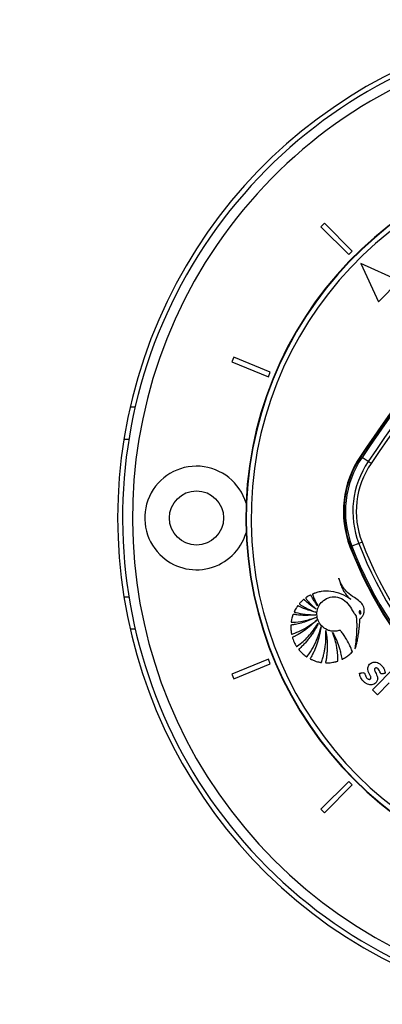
# Model space of a CAD drawing. Header units: millimetres. Extents: x 38476 to 443956, y 24059 to 406945.
# Tile 28 of 75: x 84680 to 88360, y 238027 to 248007. Entities that reach past the tile are written whole.
import ezdxf

# ---------------------------------------------------------------- set-up
doc = ezdxf.new("R2010")
doc.units = ezdxf.units.MM
doc.layers.add('COMPONENT_GEOMETRY', color=7, linetype='Continuous')
doc.styles.add('SLDTEXTSTYLE1', font='TXT', dxfattribs={"width": 0.75})
doc.dimstyles.new('SLDDIMSTYLE0', dxfattribs={"dimtxt": 2500, "dimasz": 165.1, "dimexe": 0, "dimexo": 0.0625, "dimgap": 625, "dimtad": 0, "dimtih": 1, "dimtoh": 1, "dimdec": 0, "dimlfac": 0.02, "dimrnd": 1e-09, "dimzin": 12, "dimdsep": 46, "dimtxsty": 'SLDTEXTSTYLE1', "dimsah": 1, "dimcen": 0.09, "dimadec": 0, "dimazin": 3, "dimtfac": 1, "dimtdec": 0, "dimtofl": 0, "dimtmove": 0, "dimatfit": 3, "dimfxl": 1, "dimfrac": 2, "dimtolj": 1, "dimtzin": 12, "dimarcsym": 0})

# ---------------------------------------------------------------- blocks, each defined once
blk = doc.blocks.new('_D_2')
at = {"layer": 'COMPONENT_GEOMETRY', "color": 7, "ltscale": 50}
for p, q in [((240160.5, 319828.1), (240160.5, 204975.3)), ((68024.7, 220333.8), (68024.7, 204975.3)), ((68024.7, 205134.1), (150398.2, 205134.1)), ((240160.5, 205134.1), (157787, 205134.1))]:
    blk.add_line(p, q, dxfattribs=at)
for points in [[(68024.7, 205134.1), (68189.8, 205108.7), (68189.8, 205159.5)], [(240160.5, 205134.1), (239995.4, 205159.5), (239995.4, 205108.7)]]:
    blk.add_solid(points, dxfattribs=at)
at = {"layer": 'COMPONENT_GEOMETRY', "color": 7, "ltscale": 50, "insert": (150398.2, 206372.4), "char_height": 2500, "attachment_point": 1, "style": 'SLDTEXTSTYLE1'}
blk.add_mtext('3443', dxfattribs=at)

msp = doc.modelspace()

# ---------------------------------------------------------------- linework, layer by layer
at = {"color": 7, "linetype": 'Continuous', "lineweight": 25, "ltscale": 50}
for p, q in [((87772.55, 245944.15), (87737.19, 245908.8)), ((88055.39, 245661.31), (87772.55, 245944.15)), ((87737.19, 245908.8), (88020.04, 245625.96)), ((88020.04, 245625.96), (88055.39, 245661.31)), ((88143.78, 245537.57), (88320.56, 245148.66)), ((88532.69, 245360.79), (88143.78, 245537.57)), ((88320.56, 245148.66), (88532.69, 245360.79)), ((86853.99, 244587), (86834.86, 244540.8)), ((86834.86, 244540.8), (87204.41, 244387.73)), ((87223.54, 244433.92), (86853.99, 244587)), ((87204.41, 244387.73), (87223.54, 244433.92)), ((85801.62, 244081.63), (85852.93, 244081.63)), ((88143.01, 243579.5), (88137.91, 243582.98)), ((88143.01, 243579.5), (88155.09, 243571.27)), ((88217.1, 243529), (88155.09, 243571.27)), ((88246.32, 243509.09), (88217.1, 243529)), ((88037.96, 242666.96), (88032.21, 242664.74)), ((88037.96, 242666.96), (88051.59, 242672.23)), ((88121.59, 242699.3), (88051.59, 242672.23)), ((88154.56, 242712.05), (88121.59, 242699.3)), ((85801.62, 241831.63), (85852.93, 241831.63)), ((87204.41, 241525.53), (86834.86, 241372.45)), ((87223.54, 241479.33), (87204.41, 241525.53)), ((86853.99, 241326.26), (87223.54, 241479.33)), ((88259.97, 241215.43), (88492.12, 241447.58)), ((86834.86, 241372.45), (86853.99, 241326.26)), ((88428.91, 241284.62), (88309.85, 241165.56)), ((88309.85, 241165.56), (88259.97, 241215.43)), ((88020.04, 240287.3), (87737.19, 240004.46)), ((87772.55, 239969.1), (88055.39, 240251.94)), ((88055.39, 240251.94), (88020.04, 240287.3)), ((87737.19, 240004.46), (87772.55, 239969.1))]:
    msp.add_line(p, q, dxfattribs=at)
at = {"color": 8, "linetype": 'Continuous', "lineweight": 25, "ltscale": 50}
for p, q in [((85738.49, 243756.63), (85789.13, 243756.63)), ((85738.49, 242156.63), (85789.13, 242156.63))]:
    msp.add_line(p, q, dxfattribs=at)
at = {"color": 7, "linetype": 'Continuous', "lineweight": 25, "ltscale": 2500}
msp.add_circle((86474.72, 242956.63), 275, dxfattribs=at)
for centre, radius, start, end in [((90724.72, 242956.63), 5050, 90, 24.573232), ((90724.72, 242956.63), 5000, 65.640303, 24.359697), ((90724.72, 242956.63), 4900, 66.081397, 23.918603), ((110464.34, 228366.36), 27012.61, 135.719083, 145.723545), ((110464.34, 228366.36), 26998, 135.719083, 145.723545), ((110464.34, 228366.36), 26922.95, 135.719083, 145.723545), ((110464.34, 228366.36), 26887.6, 135.719083, 145.723545), ((90724.72, 242956.63), 3750, 91.693338, 358.306662), ((90724.72, 242956.63), 3745.57, 91.664902, 358.335098), ((90724.72, 242956.63), 3695.6, 92.389452, 357.610548), ((110464.34, 228366.36), 27018.78, 137.416438, 145.723545), ((88959.19, 243023.23), 993.89, 145.723545, 201.143174), ((88959.19, 243023.23), 987.72, 145.723545, 201.143174), ((88959.19, 243023.23), 973.1, 145.723545, 201.143174), ((88959.19, 243023.23), 898.06, 145.723545, 201.143174), ((86474.72, 242956.63), 525, 16.639929, 225), ((88959.19, 243023.23), 862.7, 145.723545, 201.143174), ((86474.72, 242956.63), 525, 225, 343.360071), ((91946.69, 244178.6), 4197.01, 201.143174, 248.856826), ((91946.69, 244178.6), 4190.84, 201.143174, 248.856826), ((91946.69, 244178.6), 4176.23, 201.143174, 248.856826), ((91946.69, 244178.6), 4101.18, 201.143174, 248.856826), ((91946.69, 244178.6), 4065.83, 201.143174, 248.856826)]:
    msp.add_arc(centre, radius, start, end, dxfattribs=at)
at = {"color": 7, "linetype": 'Continuous', "lineweight": 25, "ltscale": 50}
for points, knots in [([(87917.63, 242347.63), (87922.11, 242330.52), (87931.15, 242296.03), (87951.32, 242246.25), (87977.29, 242199.1), (88004.99, 242164.01), (88026.94, 242142.46), (88037.19, 242134.6), (88040.46, 242132.09)], [0, 0, 0, 0, 0.2097835, 0.4229329, 0.6357609, 0.8467437, 0.9511527, 1, 1, 1, 1]), ([(88082.95, 241630.23), (88086.42, 241637.38), (88092.19, 241649.29), (88096.49, 241669.13), (88102.43, 241693.3), (88109.97, 241730.65), (88118.88, 241783.39), (88125.98, 241839.31), (88130.29, 241886.23), (88132.36, 241912.86), (88132.65, 241924.99), (88132.88, 241928.59), (88133.24, 241930.36), (88133.26, 241931.53), (88133.17, 241932.22), (88133.34, 241933.26), (88134.54, 241934.27), (88136.28, 241935.56), (88139.9, 241937.97), (88143.99, 241942.08), (88148.07, 241946.12), (88150.41, 241948.72), (88151.43, 241949.87), (88151.87, 241950.39), (88152.07, 241950.61), (88152.15, 241950.71), (88152.19, 241950.76), (88152.21, 241950.78), (88152.22, 241950.78), (88159.14, 241958.89), (88170.58, 241977.22), (88178.69, 242008.07), (88177.5, 242038.31), (88165.06, 242076.07), (88130.26, 242115.58), (88070.42, 242152.12), (88017.44, 242189.21), (87978.59, 242230.84), (87956.56, 242263.76), (87940.17, 242293.77), (87927.99, 242319.88), (87921.14, 242337.23), (87917.99, 242346.58), (87917.63, 242347.63)], [0, 0, 0, 0, 0.0282201, 0.0470242, 0.0721892, 0.1171242, 0.1829146, 0.2630937, 0.3181891, 0.351119, 0.3583644, 0.3615182, 0.3639671, 0.3647694, 0.3656814, 0.3664582, 0.3684258, 0.370883, 0.3743547, 0.383843, 0.3914899, 0.3948548, 0.3963355, 0.396987, 0.3972736, 0.3973997, 0.3974552, 0.3974797, 0.3974904, 0.3974989, 0.4355272, 0.4732574, 0.5097194, 0.5419573, 0.613525, 0.6909411, 0.79256, 0.8428405, 0.893244, 0.9335067, 0.964789, 0.9960415, 1, 1, 1, 1]), ([(87689.43, 242031.93), (87669.78, 242045.31), (87638.36, 242066.7), (87602.84, 242096.12), (87582.89, 242113.94), (87572.6, 242123.59), (87567.71, 242129), (87564.57, 242130.49), (87562.48, 242130.22), (87561.23, 242129.75), (87558.64, 242127.97), (87553.29, 242123.91), (87543.91, 242115.17), (87534.11, 242104.65), (87525.68, 242095.72), (87521.54, 242091.1), (87519.89, 242088.72), (87519.37, 242087.42), (87519.22, 242086.21), (87519.53, 242084.46), (87521.21, 242082.37), (87526.65, 242078.85), (87539.73, 242070.9), (87565.03, 242055.76), (87614.03, 242029.77), (87656.51, 242013.04), (87684.64, 242001.96)], [0, 0, 0, 0, 0.173667, 0.2777006, 0.3367742, 0.3694332, 0.380571, 0.39028, 0.3929206, 0.3958124, 0.3999288, 0.4158015, 0.444961, 0.493447, 0.5209168, 0.5347534, 0.5387464, 0.5420446, 0.5448861, 0.5475231, 0.5548568, 0.5634905, 0.5950439, 0.6665716, 0.7791721, 1, 1, 1, 1]), ([(87703.36, 242067.4), (87694.68, 242079.25), (87679.03, 242100.6), (87660.67, 242129.38), (87649.18, 242148.6), (87642.92, 242159.83), (87638.83, 242166.8), (87636.71, 242172.11), (87634.02, 242174.81), (87632.82, 242175.41), (87631.36, 242175.57), (87624.63, 242174.02), (87614.11, 242167.2), (87601.79, 242159.54), (87592.44, 242153.41), (87587.32, 242150.06), (87584.26, 242147.59), (87582.98, 242145.96), (87582.54, 242144.19), (87582.92, 242142.4), (87584.69, 242139.27), (87590.15, 242132.7), (87601.13, 242118.83), (87633.69, 242083.11), (87665.2, 242054.18), (87689.43, 242031.93)], [0, 0, 0, 0, 0.1276982, 0.2301601, 0.2967053, 0.322542, 0.3418764, 0.3671977, 0.3710425, 0.374711, 0.3786695, 0.3834915, 0.4343046, 0.4854788, 0.5104056, 0.5314642, 0.5387016, 0.5445657, 0.5490734, 0.5540755, 0.5600707, 0.5802081, 0.62816, 0.7140571, 1, 1, 1, 1]), ([(88040.46, 242132.09), (88009.46, 242151.07), (87947.25, 242189.17), (87843.25, 242217.33), (87757.92, 242215.36), (87704.7, 242204.06), (87682.14, 242197.08), (87671.25, 242193.38), (87664.2, 242190.51), (87658.09, 242188.87), (87654.24, 242186.62), (87652.79, 242184.62), (87652.28, 242181.98), (87653.19, 242178.27), (87654.8, 242174.14), (87656.56, 242170.38), (87660.63, 242160.62), (87668.08, 242140.49), (87682.87, 242107.07), (87695.91, 242081.83), (87703.36, 242067.4)], [0, 0, 0, 0, 0.2022293, 0.4058303, 0.5913118, 0.6729774, 0.7089332, 0.7230658, 0.7372033, 0.7513456, 0.758346, 0.7615301, 0.7647955, 0.7730054, 0.7823536, 0.7896546, 0.7961075, 0.8414291, 0.9093944, 1, 1, 1, 1]), ([(88052.13, 241594.93), (88053.4, 241596.02), (88055.12, 241597.49), (88056.67, 241600.15), (88056.76, 241602.43), (88055.58, 241606.02), (88051.09, 241616), (88042.29, 241638.63), (88020.75, 241684.36), (87991.94, 241734.89), (87963.73, 241778.13), (87945.49, 241800.26), (87938.31, 241813.67), (87930.05, 241818.44), (87924.97, 241817.41), (87915.17, 241814.48), (87896.48, 241809.31), (87875.83, 241808.11), (87858.98, 241808.74), (87841.06, 241810.42), (87803.62, 241819.01), (87752.98, 241848.25), (87711.89, 241901.55), (87693.75, 241963.77), (87698.14, 242028.16), (87726.68, 242088.26), (87778.43, 242136.81), (87849.18, 242161.21), (87929.96, 242154.11), (88000.94, 242107.45), (88037.41, 242053.71), (88057.16, 242015.3), (88068.74, 241997.59), (88083.28, 241981.9), (88095.65, 241964.18), (88096.66, 241942.68), (88098.32, 241926.88), (88098.91, 241916.33), (88099.15, 241911.64), (88099.24, 241909.57), (88099.28, 241908.66), (88099.3, 241908.26), (88099.31, 241908.09), (88099.31, 241908.01), (88099.31, 241907.97), (88099.93, 241893.57), (88100.52, 241864.72), (88099.74, 241821.45), (88097.55, 241778.17), (88094.23, 241734.96), (88090.03, 241691.87), (88086.18, 241656.97), (88083.71, 241636.45), (88082.95, 241630.23)], [0, 0, 0, 0, 0.00329662, 0.00445078, 0.00601266, 0.00763635, 0.01193413, 0.02775091, 0.05585966, 0.11225297, 0.14327116, 0.15814013, 0.16933787, 0.17281372, 0.17603351, 0.17918507, 0.19333905, 0.21427546, 0.2199719, 0.22684368, 0.24999777, 0.29582068, 0.33979379, 0.38045413, 0.42196327, 0.46524462, 0.50956264, 0.55944718, 0.60940641, 0.66536952, 0.7217958, 0.73655559, 0.75131603, 0.76352579, 0.77931824, 0.79263066, 0.80535558, 0.8110719, 0.81358704, 0.81469367, 0.81518058, 0.81539481, 0.81548908, 0.81553055, 0.8155488, 0.81556314, 0.84417935, 0.87284153, 0.9015416, 0.93025419, 0.95894009, 0.98754963, 1, 1, 1, 1]), ([(87684.64, 242001.96), (87658.69, 242008.6), (87616.98, 242019.27), (87567.55, 242037.58), (87537.22, 242050.59), (87519.6, 242058.4), (87509.93, 242063.62), (87506.11, 242065.59), (87504, 242065.92), (87503, 242065.91), (87501.64, 242065.57), (87500.17, 242064.37), (87498.26, 242061.44), (87495.33, 242057.37), (87490.68, 242050.5), (87483.33, 242038.75), (87475.27, 242025.35), (87469.41, 242014.23), (87467.23, 242008.98), (87466.81, 242006.73), (87467.3, 242004.87), (87468.71, 242003.28), (87471.01, 242002.14), (87473.79, 242001.37), (87476.08, 242000.91), (87477.51, 242000.6), (87478.1, 242000.46), (87478.35, 242000.4), (87478.46, 242000.38), (87478.5, 242000.36), (87478.53, 242000.36), (87478.53, 242000.36), (87478.54, 242000.35), (87510.7, 241992.13), (87578.84, 241978.47), (87648.07, 241976.46), (87684.07, 241975.41)], [0, 0, 0, 0, 0.1656667, 0.2662788, 0.3257848, 0.3700922, 0.3852006, 0.3941494, 0.3962893, 0.3983307, 0.4003288, 0.4048505, 0.4095464, 0.4220414, 0.4358415, 0.460922, 0.5077871, 0.5326544, 0.5385339, 0.5429691, 0.5465557, 0.5500216, 0.5557642, 0.56218, 0.5678632, 0.5702178, 0.5712057, 0.5716295, 0.5718137, 0.5718943, 0.5719297, 0.5719453, 0.5719521, 0.5719575, 0.7774131, 1, 1, 1, 1]), ([(87687.4, 241949.34), (87643.43, 241929.86), (87580.09, 241901.79), (87503.77, 241883.18), (87470.36, 241876.56), (87453.93, 241873.98), (87444.3, 241872.06), (87437.35, 241871.98), (87433.94, 241870.4), (87432.62, 241869.1), (87431.94, 241867.41), (87431.46, 241864.07), (87431.7, 241858.04), (87431.67, 241843.89), (87432.3, 241824.29), (87434.97, 241803.44), (87436.32, 241790.3), (87437.67, 241783.98), (87438.6, 241781.95), (87439.86, 241780.56), (87441.34, 241779.86), (87444.68, 241779.63), (87448.24, 241781.04), (87451.41, 241782.46), (87452.74, 241783.03), (87453.27, 241783.24), (87453.48, 241783.32), (87453.57, 241783.35), (87453.61, 241783.37), (87453.63, 241783.37), (87453.64, 241783.38), (87453.64, 241783.38), (87480.24, 241792.96), (87534.82, 241816.01), (87616.36, 241860.69), (87667.52, 241899.93), (87694.14, 241920.35)], [0, 0, 0, 0, 0.2212176, 0.3186283, 0.3615294, 0.3783922, 0.3952604, 0.4069987, 0.4097071, 0.4123741, 0.4153464, 0.4179227, 0.4278886, 0.443092, 0.4832756, 0.5181572, 0.5400365, 0.5441606, 0.5479026, 0.550197, 0.5526642, 0.5552645, 0.5653866, 0.5697186, 0.5713814, 0.5720468, 0.5723253, 0.5724449, 0.5724969, 0.5725197, 0.5725297, 0.5725341, 0.5725376, 0.7029489, 0.8454383, 1, 1, 1, 1]), ([(87684.07, 241975.41), (87649.85, 241972.43), (87596.81, 241967.8), (87533.11, 241970.45), (87498.03, 241974.12), (87476.58, 241976.24), (87464.87, 241979.21), (87458.36, 241979.47), (87456.6, 241979.19), (87455.48, 241978.66), (87454.36, 241977.59), (87453.1, 241975.06), (87451.31, 241970.16), (87447.58, 241958.14), (87442.11, 241939.96), (87438.52, 241920.66), (87435.79, 241908.83), (87435.48, 241904.19), (87435.77, 241902.68), (87436.46, 241901.45), (87437.52, 241900.53), (87440.4, 241899.42), (87443.97, 241899.72), (87447.19, 241900.13), (87448.54, 241900.28), (87449.08, 241900.32), (87449.3, 241900.34), (87449.39, 241900.35), (87449.43, 241900.35), (87449.45, 241900.35), (87449.46, 241900.35), (87449.46, 241900.35), (87487.38, 241902.33), (87568.59, 241911.41), (87646.12, 241936.16), (87687.4, 241949.34)], [0, 0, 0, 0, 0.1815631, 0.2814523, 0.3367656, 0.3683236, 0.3954299, 0.4002949, 0.4027168, 0.4047757, 0.4067348, 0.4107797, 0.419527, 0.4344624, 0.4773317, 0.5198989, 0.5383352, 0.5414492, 0.5443991, 0.5463458, 0.5488407, 0.5516268, 0.5624423, 0.5671099, 0.5689201, 0.5696497, 0.5699562, 0.5700881, 0.5701456, 0.5701708, 0.5701818, 0.5701867, 0.5701905, 0.7711317, 1, 1, 1, 1]), ([(87694.14, 241920.35), (87653.98, 241883.22), (87596.12, 241829.71), (87519.7, 241783.43), (87485.66, 241764.99), (87468.61, 241756.8), (87458.91, 241751.42), (87451.15, 241749.35), (87448.29, 241746.02), (87447.72, 241742.79), (87450.23, 241735.17), (87456.12, 241720.31), (87464.25, 241700.15), (87473.95, 241680.77), (87481.51, 241667.88), (87485.56, 241660.29), (87488.05, 241656.93), (87490.38, 241655.3), (87493.14, 241655.61), (87495.33, 241656.86), (87496.99, 241658.1), (87498.08, 241658.94), (87498.56, 241659.3), (87498.77, 241659.46), (87498.86, 241659.52), (87498.9, 241659.55), (87498.92, 241659.57), (87498.93, 241659.57), (87498.93, 241659.58), (87538.21, 241688.3), (87617.83, 241756.65), (87677.55, 241842.04), (87709.29, 241887.43)], [0, 0, 0, 0, 0.22555284, 0.32491769, 0.36866708, 0.38585988, 0.40305581, 0.41489847, 0.41766336, 0.42066215, 0.42798394, 0.45014664, 0.48743328, 0.51765167, 0.53974598, 0.54934203, 0.55313654, 0.55709219, 0.56036477, 0.56398208, 0.56743814, 0.56897217, 0.56963968, 0.56993109, 0.5700588, 0.57011489, 0.57013954, 0.57015039, 0.57015516, 0.57015891, 0.77152986, 1, 1, 1, 1]), ([(88130.33, 242014.31), (88129.67, 242014.05), (88128.37, 242013.56), (88126.32, 242011.47), (88124.94, 242007.72), (88124.81, 242002.61), (88125.81, 241997.19), (88127.78, 241992.04), (88130.56, 241987.74), (88133.69, 241985.24), (88136.52, 241984.51), (88137.89, 241984.75), (88138.58, 241984.87)], [0, 0, 0, 0, 0.054152, 0.1067547, 0.2209282, 0.354231, 0.4997709, 0.6454094, 0.7789725, 0.8934087, 0.9460141, 1, 1, 1, 1]), ([(88138.58, 241984.87), (88139.24, 241985.12), (88140.54, 241985.61), (88142.05, 241987.13), (88143.1, 241989.04), (88143.99, 241992.14), (88144.11, 241996.57), (88143.1, 242001.99), (88141.12, 242007.14), (88138.35, 242011.45), (88135.22, 242013.96), (88132.39, 242014.68), (88131.02, 242014.43), (88130.33, 242014.31)], [0, 0, 0, 0, 0.0540642, 0.1065427, 0.161595, 0.2212537, 0.3545457, 0.5001817, 0.6459222, 0.7794848, 0.8937244, 0.9461684, 1, 1, 1, 1]), ([(87709.29, 241887.43), (87702.74, 241874.06), (87689.63, 241847.32), (87667.19, 241808.68), (87642.81, 241771.27), (87616.39, 241735.27), (87587.95, 241700.83), (87557.88, 241667.79), (87533.94, 241645.52), (87519.71, 241631.54), (87514.76, 241628.3), (87513.07, 241625.28), (87512.98, 241623.62), (87513.88, 241620.55), (87522.98, 241611.23), (87538.86, 241592.66), (87562.14, 241572.28), (87579.97, 241558.25), (87588.8, 241552.01), (87591.83, 241550.77), (87593.65, 241550.71), (87595.63, 241551.37), (87597.6, 241553.06), (87599.39, 241555.42), (87600.72, 241557.46), (87601.59, 241558.75), (87601.98, 241559.29), (87602.15, 241559.53), (87602.22, 241559.63), (87602.26, 241559.67), (87602.27, 241559.69), (87602.28, 241559.7), (87602.28, 241559.7), (87622.29, 241586.73), (87660.08, 241645.41), (87707.45, 241743.03), (87727.7, 241814.74), (87738.14, 241851.74)], [0, 0, 0, 0, 0.0574256, 0.1148258, 0.1722115, 0.2295921, 0.286977, 0.3443771, 0.4018062, 0.4128927, 0.4214779, 0.4240763, 0.4258583, 0.427738, 0.4362624, 0.4745691, 0.5233691, 0.5545741, 0.56231, 0.5649034, 0.5670887, 0.5691505, 0.5728122, 0.5768806, 0.5805907, 0.5821866, 0.5828722, 0.5831699, 0.5833001, 0.5833572, 0.5833823, 0.5833933, 0.5833982, 0.583402, 0.713102, 0.8519785, 1, 1, 1, 1]), ([(87738.14, 241851.74), (87727.39, 241792.76), (87711.89, 241707.81), (87675.57, 241621.97), (87658.13, 241585.88), (87648.43, 241567.61), (87639.97, 241551.01), (87632.32, 241540.49), (87629.25, 241534.17), (87628.37, 241531.03), (87629.65, 241528.19), (87634.77, 241524.57), (87645.25, 241520.77), (87664.32, 241511.96), (87687.94, 241504.09), (87710.86, 241497.65), (87726.89, 241495.06), (87735.59, 241492.25), (87740.59, 241492.89), (87743.45, 241494.56), (87746.72, 241502.98), (87750.86, 241518.07), (87757.03, 241537.32), (87762.66, 241558.17), (87768.67, 241582.4), (87775.53, 241615.23), (87783.73, 241667.13), (87789.65, 241734.89), (87787.55, 241788.46), (87786.5, 241815.25)], [0, 0, 0, 0, 0.2267184, 0.3266169, 0.3528025, 0.3789963, 0.4052004, 0.4235778, 0.4279743, 0.4320667, 0.4354198, 0.4390093, 0.4555095, 0.4776199, 0.5188249, 0.5499359, 0.5677893, 0.5807959, 0.5838104, 0.5866722, 0.5928951, 0.6165172, 0.6474931, 0.6690865, 0.6986848, 0.7422914, 0.7964765, 0.8982371, 1, 1, 1, 1]), ([(87786.5, 241815.25), (87789.09, 241801.05), (87794.27, 241772.67), (87799.11, 241729.65), (87801.82, 241686.47), (87802.12, 241643.21), (87800.28, 241599.98), (87795.47, 241556.96), (87791.53, 241521.42), (87784.91, 241500.14), (87785.07, 241492.07), (87785.61, 241490.53), (87787.02, 241489.03), (87789.59, 241488.15), (87800.26, 241487.05), (87814.28, 241488.99), (87835.58, 241490.33), (87855.67, 241493.18), (87874.27, 241497), (87887.3, 241500.14), (87895.87, 241502.83), (87903.14, 241504), (87908.1, 241506.13), (87909.89, 241508.71), (87911.02, 241513.87), (87909.72, 241523.32), (87909.61, 241536.8), (87908.81, 241553.2), (87907.35, 241575.83), (87904.29, 241606.63), (87896.91, 241657.1), (87882.75, 241722.09), (87865.09, 241772.18), (87856.25, 241797.23)], [0, 0, 0, 0, 0.05771, 0.1153902, 0.1730529, 0.2307093, 0.2883711, 0.346051, 0.4037649, 0.4315244, 0.4338223, 0.4358592, 0.437913, 0.4418172, 0.4463828, 0.4808923, 0.4977285, 0.5318566, 0.5618915, 0.5736911, 0.5854894, 0.5976618, 0.6033568, 0.6062474, 0.6098349, 0.6242074, 0.643874, 0.6639065, 0.6898208, 0.7346395, 0.7876557, 0.8938201, 1, 1, 1, 1]), ([(87856.25, 241797.23), (87870.77, 241769.19), (87898.11, 241716.37), (87922.73, 241645.84), (87936.33, 241594.81), (87943.99, 241560.55), (87947.18, 241539.93), (87949.13, 241528.3), (87950.33, 241526.53), (87951.49, 241525.62), (87953.46, 241525.1), (87955.9, 241525.6), (87958.89, 241527.08), (87964.11, 241530.26), (87972.04, 241534.11), (87991.26, 241545.46), (88019.29, 241564.24), (88041.19, 241584.7), (88052.13, 241594.93)], [0, 0, 0, 0, 0.2291818, 0.4317124, 0.5408518, 0.613251, 0.685771, 0.6944617, 0.6970285, 0.7011557, 0.7048913, 0.7114522, 0.7186493, 0.7291289, 0.7558508, 0.7825726, 0.8912942, 1, 1, 1, 1]), ([(88359.41, 241376.66), (88357.37, 241376.37), (88353.56, 241375.82), (88348.09, 241377.6), (88343.78, 241381), (88336.48, 241390.57), (88331.82, 241408.28), (88320.64, 241424.71), (88309.52, 241433.59), (88301.61, 241437.24), (88293.81, 241437.58), (88287.2, 241434.69), (88282.02, 241429.46), (88279.09, 241419.4), (88282.91, 241405.94), (88292.34, 241388.61), (88304.28, 241366.32), (88312.1, 241345.02), (88313.52, 241326.8), (88312.05, 241314.39), (88306.31, 241300.8), (88296.3, 241287.55), (88281.81, 241276.01), (88263.43, 241267.75), (88243.43, 241264.21), (88220.74, 241267.2), (88197.02, 241277.27), (88174.45, 241294.43), (88156.54, 241314.52), (88141.53, 241338.47), (88132.24, 241359.42), (88130.4, 241374.84), (88129.13, 241379.65), (88129.47, 241381.15), (88129.71, 241381.61), (88130.1, 241382.05), (88131.17, 241382.89), (88133.35, 241383.72), (88137.12, 241384.47), (88143.04, 241385.1), (88151.4, 241387.03), (88162.16, 241390.46), (88169.95, 241388.21), (88174, 241387.04)], [0, 0, 0, 0, 0.011232, 0.0210266, 0.0307711, 0.0411845, 0.0868987, 0.1300757, 0.1481881, 0.1651461, 0.1772768, 0.1901314, 0.2038845, 0.2165483, 0.246148, 0.2775381, 0.3263133, 0.3858617, 0.4006926, 0.4269963, 0.4540226, 0.481187, 0.5179874, 0.5550636, 0.5915374, 0.6286929, 0.6798897, 0.7320121, 0.7842375, 0.8274784, 0.888451, 0.90755, 0.9141167, 0.9150186, 0.9159439, 0.9169846, 0.9182288, 0.923434, 0.9296347, 0.9394675, 0.9562131, 0.9772971, 1, 1, 1, 1]), ([(88174, 241387.04), (88176.9, 241384.62), (88182.66, 241379.8), (88186.58, 241366.5), (88190.97, 241351.82), (88199.82, 241336.53), (88210.3, 241326.76), (88219.54, 241322.06), (88225.91, 241320.88), (88231.36, 241321.26), (88236.51, 241323.15), (88240.92, 241326.63), (88244.06, 241331.39), (88245.36, 241337.93), (88244.27, 241345.47), (88238.84, 241360.22), (88230.15, 241376), (88221.16, 241394.06), (88213.71, 241412.2), (88211.71, 241434.29), (88218.79, 241456.79), (88230.64, 241474.22), (88247.28, 241487.65), (88269.62, 241496.5), (88296.57, 241496.51), (88323.69, 241485.84), (88346.96, 241468.67), (88367.26, 241446.09), (88379.9, 241423.71), (88385.16, 241406.65), (88386.94, 241398.15), (88387.61, 241392.45), (88388.41, 241387.83), (88388.58, 241384.76), (88388.37, 241383.53), (88388.19, 241383.11), (88388.05, 241382.9), (88387.84, 241382.74), (88387.49, 241382.59), (88386.8, 241382.41), (88385.78, 241382.25), (88384.83, 241382.14), (88384.25, 241382.06), (88384.05, 241382.03), (88383.98, 241382.02), (88383.95, 241382.01), (88383.94, 241382.01), (88383.93, 241382.01), (88383.93, 241382.01), (88383.93, 241382.01), (88378.75, 241380.88), (88370.57, 241379.09), (88362.4, 241377.31), (88359.41, 241376.66)], [0, 0, 0, 0, 0.0214168, 0.042498, 0.0779873, 0.1108666, 0.1433532, 0.1595731, 0.1701619, 0.1805249, 0.190826, 0.2014756, 0.2125345, 0.2231277, 0.2393474, 0.255952, 0.3140592, 0.3433713, 0.3728465, 0.427443, 0.4673803, 0.507386, 0.5478555, 0.5894217, 0.6443479, 0.6993814, 0.7555538, 0.8104517, 0.8743353, 0.9024753, 0.9135394, 0.9246215, 0.9357005, 0.9407064, 0.9423426, 0.9428693, 0.9433362, 0.9437816, 0.9443627, 0.9455127, 0.9479634, 0.9502905, 0.9510776, 0.9513525, 0.9514575, 0.9515004, 0.9515187, 0.9515266, 0.95153, 0.9515315, 0.9515327, 0.9822733, 1, 1, 1, 1])]:
    msp.add_open_spline(points, degree=3, knots=knots, dxfattribs=at)

# ---------------------------------------------------------------- dimensions: what is measured, and where the dimension line sits
at = {"layer": 'COMPONENT_GEOMETRY', "color": 7, "ltscale": 50}
dim = msp.add_linear_dim(base=(68024.72, 205134.08), p1=(240160.49, 319891.58), p2=(68024.72, 220397.34), dimstyle='SLDDIMSTYLE0', dxfattribs=at)
dim.commit()
dim.dimension.update_dxf_attribs({"geometry": '_D_2', "text_midpoint": (154092.6, 205134.08), "dimtype": 160})

doc.saveas('drawing.dxf')
